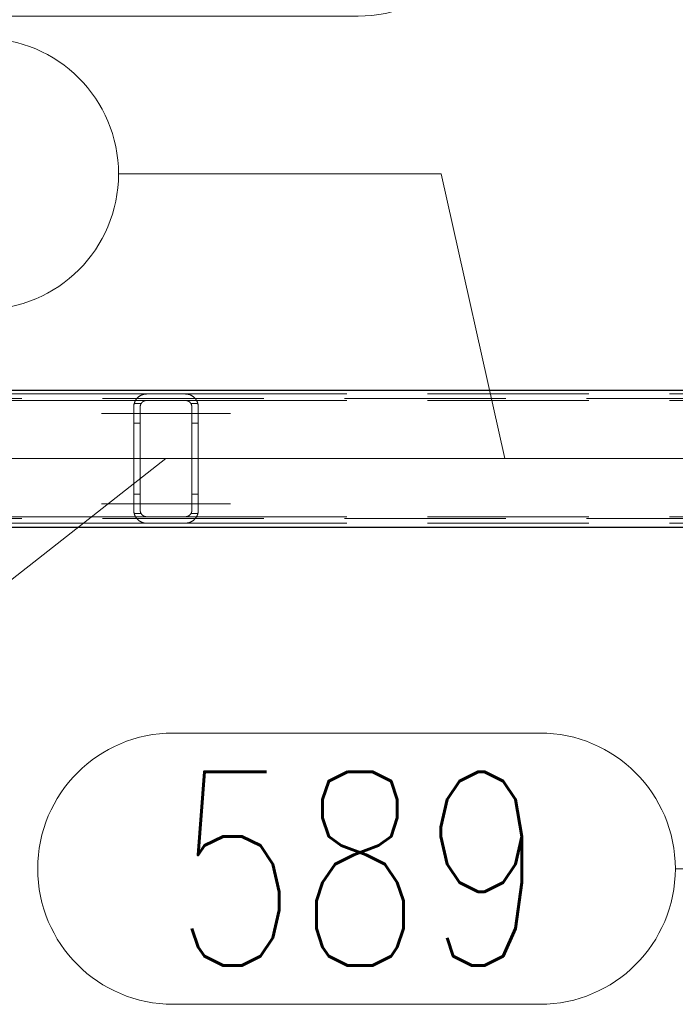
# Model space of a CAD drawing. Header units: millimetres. Extents: x -845 to -83, y 8759 to 9255.
# Tile 117 of 197: x -375 to -365, y 8810 to 8825. Entities that reach past the tile are written whole.
import ezdxf

# ---------------------------------------------------------------- set-up
doc = ezdxf.new("R2010")
doc.units = ezdxf.units.MM
doc.header["$LTSCALE"] = 10
doc.linetypes.add('HIDDEN', pattern=[0.375, 0.25, -0.125])
doc.linetypes.add('MITTE', pattern=[2, 1.25, -0.25, 0.25, -0.25])
for name, color, linetype, lineweight in [('PS_Hidden', 2, 'HIDDEN', 9), ('PS_Mid', 5, 'MITTE', 15), ('PS_Pos', 1, 'Continuous', 15), ('PS_Shape', 161, 'Continuous', 30), ('PS_SOLID', 7, 'Continuous', 30)]:
    doc.layers.add(name, color=color, linetype=linetype, lineweight=lineweight)
doc.styles.add('simplex', font='simplex.shx', dxfattribs={"width": 0.75})

# ---------------------------------------------------------------- blocks, each defined once
blk = doc.blocks.new('*X575')
at = {"layer": 'PS_Hidden', "color": 2, "linetype": 'HIDDEN'}
for p, q in [((-382.74, 8819.096), (-372.84, 8819.096)), ((-372.961, 8819.055), (-372.957, 8819.058)), ((-372.957, 8819.058), (-372.953, 8819.06)), ((-372.953, 8819.06), (-372.949, 8819.063)), ((-372.949, 8819.063), (-372.945, 8819.066)), ((-372.945, 8819.066), (-372.941, 8819.068)), ((-372.941, 8819.068), (-372.937, 8819.07)), ((-372.937, 8819.07), (-372.932, 8819.073)), ((-372.932, 8819.073), (-372.928, 8819.075)), ((-372.928, 8819.075), (-372.923, 8819.077)), ((-372.923, 8819.077), (-372.919, 8819.079)), ((-372.919, 8819.079), (-372.914, 8819.081)), ((-372.914, 8819.081), (-372.909, 8819.083)), ((-372.909, 8819.083), (-372.904, 8819.085)), ((-372.904, 8819.085), (-372.899, 8819.086)), ((-372.899, 8819.086), (-372.894, 8819.088)), ((-372.894, 8819.088), (-372.888, 8819.09)), ((-372.888, 8819.09), (-372.882, 8819.091)), ((-372.882, 8819.091), (-372.876, 8819.092)), ((-372.876, 8819.092), (-372.869, 8819.093)), ((-372.869, 8819.093), (-372.862, 8819.094)), ((-372.862, 8819.094), (-372.855, 8819.095)), ((-372.855, 8819.095), (-372.847, 8819.095)), ((-372.847, 8819.095), (-372.84, 8819.096)), ((-372.84, 8819.096), (-372.24, 8819.096)), ((-372.24, 8819.096), (-372.233, 8819.095)), ((-372.24, 8819.096), (-362.34, 8819.096)), ((-372.233, 8819.095), (-372.226, 8819.095)), ((-372.226, 8819.095), (-372.219, 8819.095)), ((-372.219, 8819.095), (-372.212, 8819.094)), ((-372.212, 8819.094), (-372.205, 8819.093)), ((-372.205, 8819.093), (-372.198, 8819.091)), ((-372.198, 8819.091), (-372.191, 8819.09)), ((-372.191, 8819.09), (-372.185, 8819.088)), ((-372.185, 8819.088), (-372.179, 8819.086)), ((-372.179, 8819.086), (-372.173, 8819.084)), ((-372.173, 8819.084), (-372.167, 8819.082)), ((-372.167, 8819.082), (-372.161, 8819.08)), ((-372.161, 8819.08), (-372.156, 8819.077)), ((-372.156, 8819.077), (-372.15, 8819.075)), ((-372.15, 8819.075), (-372.145, 8819.072)), ((-372.145, 8819.072), (-372.14, 8819.069)), ((-372.14, 8819.069), (-372.136, 8819.066)), ((-372.136, 8819.066), (-372.131, 8819.064)), ((-372.131, 8819.064), (-372.127, 8819.061)), ((-372.127, 8819.061), (-372.123, 8819.058)), ((-372.123, 8819.058), (-372.119, 8819.055)), ((-411.025, 8819.026), (-311.275, 8819.026)), ((-382.74, 8818.996), (-372.84, 8818.996)), ((-373.04, 8818.901), (-373.039, 8818.906)), ((-373.039, 8818.917), (-373.038, 8818.922)), ((-373.039, 8818.911), (-373.039, 8818.917)), ((-373.039, 8818.906), (-373.039, 8818.911)), ((-373.038, 8818.922), (-373.037, 8818.927)), ((-373.037, 8818.927), (-373.036, 8818.932)), ((-373.036, 8818.932), (-373.035, 8818.937)), ((-373.035, 8818.937), (-373.034, 8818.942)), ((-373.034, 8818.942), (-373.033, 8818.947)), ((-373.033, 8818.947), (-373.032, 8818.951)), ((-372.926, 8818.946), (-373.033, 8818.946)), ((-373.032, 8818.951), (-373.03, 8818.956)), ((-373.03, 8818.956), (-373.029, 8818.961)), ((-373.029, 8818.961), (-373.027, 8818.965)), ((-373.027, 8818.965), (-373.025, 8818.97)), ((-373.025, 8818.97), (-373.023, 8818.974)), ((-373.023, 8818.974), (-373.021, 8818.979)), ((-373.021, 8818.979), (-373.019, 8818.983)), ((-373.019, 8818.983), (-373.017, 8818.987)), ((-373.017, 8818.987), (-373.015, 8818.991)), ((-373.015, 8818.991), (-373.013, 8818.995)), ((-373.013, 8818.995), (-373.01, 8818.999)), ((-373.01, 8818.999), (-373.008, 8819.003)), ((-373.008, 8819.003), (-373.005, 8819.007)), ((-373.005, 8819.007), (-373.003, 8819.011)), ((-373.003, 8819.011), (-373, 8819.015)), ((-373, 8819.015), (-372.998, 8819.018)), ((-372.998, 8819.018), (-372.995, 8819.022)), ((-372.995, 8819.022), (-372.992, 8819.025)), ((-372.992, 8819.025), (-372.989, 8819.028)), ((-372.989, 8819.028), (-372.986, 8819.031)), ((-372.986, 8819.031), (-372.984, 8819.035)), ((-372.984, 8819.035), (-372.981, 8819.038)), ((-372.981, 8819.038), (-372.978, 8819.04)), ((-372.978, 8819.04), (-372.974, 8819.043)), ((-372.974, 8819.043), (-372.971, 8819.046)), ((-372.971, 8819.046), (-372.968, 8819.049)), ((-372.968, 8819.049), (-372.964, 8819.052)), ((-372.964, 8819.052), (-372.961, 8819.055)), ((-372.938, 8818.912), (-372.939, 8818.91)), ((-372.939, 8818.91), (-372.939, 8818.907)), ((-372.939, 8818.907), (-372.939, 8818.905)), ((-372.937, 8818.917), (-372.938, 8818.914)), ((-372.938, 8818.914), (-372.938, 8818.912)), ((-372.936, 8818.921), (-372.937, 8818.919)), ((-372.937, 8818.919), (-372.937, 8818.917)), ((-372.935, 8818.926), (-372.936, 8818.923)), ((-372.936, 8818.923), (-372.936, 8818.921)), ((-372.934, 8818.928), (-372.935, 8818.926)), ((-372.933, 8818.93), (-372.934, 8818.928)), ((-372.932, 8818.934), (-372.933, 8818.932)), ((-372.933, 8818.932), (-372.933, 8818.93)), ((-372.931, 8818.937), (-372.932, 8818.934)), ((-372.93, 8818.939), (-372.931, 8818.937)), ((-372.929, 8818.941), (-372.93, 8818.939)), ((-372.928, 8818.943), (-372.929, 8818.941)), ((-372.927, 8818.945), (-372.928, 8818.943)), ((-372.925, 8818.947), (-372.927, 8818.945)), ((-372.924, 8818.949), (-372.925, 8818.947)), ((-372.923, 8818.951), (-372.924, 8818.949)), ((-372.922, 8818.953), (-372.923, 8818.951)), ((-372.921, 8818.954), (-372.922, 8818.953)), ((-372.919, 8818.956), (-372.921, 8818.954)), ((-372.918, 8818.958), (-372.919, 8818.956)), ((-372.916, 8818.96), (-372.918, 8818.958)), ((-372.915, 8818.961), (-372.916, 8818.96)), ((-372.913, 8818.963), (-372.915, 8818.961)), ((-372.912, 8818.965), (-372.913, 8818.963)), ((-372.91, 8818.966), (-372.912, 8818.965)), ((-372.909, 8818.968), (-372.91, 8818.966)), ((-372.907, 8818.969), (-372.909, 8818.968)), ((-372.905, 8818.971), (-372.907, 8818.969)), ((-372.904, 8818.972), (-372.905, 8818.971)), ((-372.902, 8818.974), (-372.904, 8818.972)), ((-372.9, 8818.976), (-372.902, 8818.974)), ((-372.898, 8818.977), (-372.9, 8818.976)), ((-372.896, 8818.978), (-372.898, 8818.977)), ((-372.893, 8818.98), (-372.896, 8818.978)), ((-372.891, 8818.981), (-372.893, 8818.98)), ((-372.889, 8818.983), (-372.891, 8818.981)), ((-372.887, 8818.984), (-372.889, 8818.983)), ((-372.884, 8818.985), (-372.887, 8818.984)), ((-372.882, 8818.986), (-372.884, 8818.985)), ((-372.879, 8818.987), (-372.882, 8818.986)), ((-372.877, 8818.988), (-372.879, 8818.987)), ((-372.875, 8818.989), (-372.877, 8818.988)), ((-372.872, 8818.99), (-372.875, 8818.989)), ((-372.869, 8818.991), (-372.872, 8818.99)), ((-372.866, 8818.992), (-372.869, 8818.991)), ((-372.863, 8818.993), (-372.866, 8818.992)), ((-372.86, 8818.993), (-372.863, 8818.993)), ((-372.857, 8818.994), (-372.86, 8818.993)), ((-372.853, 8818.995), (-372.857, 8818.994)), ((-372.85, 8818.995), (-372.853, 8818.995)), ((-372.847, 8818.995), (-372.85, 8818.995)), ((-372.843, 8818.996), (-372.847, 8818.995)), ((-372.84, 8818.996), (-372.843, 8818.996)), ((-372.24, 8818.996), (-372.84, 8818.996)), ((-372.237, 8818.996), (-372.24, 8818.996)), ((-372.24, 8818.996), (-362.34, 8818.996)), ((-372.234, 8818.995), (-372.237, 8818.996)), ((-372.231, 8818.995), (-372.234, 8818.995)), ((-372.227, 8818.995), (-372.231, 8818.995)), ((-372.224, 8818.994), (-372.227, 8818.995)), ((-372.221, 8818.994), (-372.224, 8818.994)), ((-372.218, 8818.993), (-372.221, 8818.994)), ((-372.214, 8818.992), (-372.218, 8818.993)), ((-372.211, 8818.991), (-372.214, 8818.992)), ((-372.208, 8818.991), (-372.211, 8818.991)), ((-372.205, 8818.989), (-372.208, 8818.991)), ((-372.202, 8818.988), (-372.205, 8818.989)), ((-372.199, 8818.987), (-372.202, 8818.988)), ((-372.197, 8818.986), (-372.199, 8818.987)), ((-372.194, 8818.984), (-372.197, 8818.986)), ((-372.191, 8818.983), (-372.194, 8818.984)), ((-372.188, 8818.981), (-372.191, 8818.983)), ((-372.186, 8818.98), (-372.188, 8818.981)), ((-372.183, 8818.978), (-372.186, 8818.98)), ((-372.181, 8818.977), (-372.183, 8818.978)), ((-372.179, 8818.975), (-372.181, 8818.977)), ((-372.177, 8818.973), (-372.179, 8818.975)), ((-372.175, 8818.972), (-372.177, 8818.973)), ((-372.173, 8818.97), (-372.175, 8818.972)), ((-372.171, 8818.968), (-372.173, 8818.97)), ((-372.169, 8818.967), (-372.171, 8818.968)), ((-372.168, 8818.965), (-372.169, 8818.967)), ((-372.166, 8818.963), (-372.168, 8818.965)), ((-372.164, 8818.961), (-372.166, 8818.963)), ((-372.163, 8818.959), (-372.164, 8818.961)), ((-372.161, 8818.958), (-372.163, 8818.959)), ((-372.16, 8818.956), (-372.161, 8818.958)), ((-372.158, 8818.954), (-372.16, 8818.956)), ((-372.157, 8818.952), (-372.158, 8818.954)), ((-372.156, 8818.95), (-372.157, 8818.952)), ((-372.155, 8818.948), (-372.156, 8818.95)), ((-372.153, 8818.946), (-372.155, 8818.948)), ((-372.152, 8818.944), (-372.153, 8818.946)), ((-372.153, 8818.946), (-372.046, 8818.946)), ((-372.151, 8818.942), (-372.152, 8818.944)), ((-372.15, 8818.94), (-372.151, 8818.942)), ((-372.149, 8818.938), (-372.15, 8818.94)), ((-372.148, 8818.936), (-372.149, 8818.938)), ((-372.147, 8818.934), (-372.148, 8818.936)), ((-372.147, 8818.932), (-372.147, 8818.934)), ((-372.146, 8818.93), (-372.147, 8818.932)), ((-372.145, 8818.928), (-372.146, 8818.93)), ((-372.144, 8818.926), (-372.145, 8818.928)), ((-372.144, 8818.924), (-372.144, 8818.926)), ((-372.143, 8818.922), (-372.144, 8818.924)), ((-372.143, 8818.92), (-372.143, 8818.922)), ((-372.142, 8818.918), (-372.143, 8818.92)), ((-372.142, 8818.916), (-372.142, 8818.918)), ((-372.141, 8818.914), (-372.142, 8818.916)), ((-372.141, 8818.912), (-372.141, 8818.914)), ((-372.141, 8818.91), (-372.141, 8818.912)), ((-372.14, 8818.908), (-372.141, 8818.91)), ((-372.14, 8818.906), (-372.14, 8818.908)), ((-372.14, 8818.903), (-372.14, 8818.906)), ((-372.119, 8819.055), (-372.115, 8819.052)), ((-372.115, 8819.052), (-372.111, 8819.049)), ((-372.111, 8819.049), (-372.108, 8819.046)), ((-372.108, 8819.046), (-372.104, 8819.043)), ((-372.104, 8819.043), (-372.101, 8819.04)), ((-372.101, 8819.04), (-372.098, 8819.037)), ((-372.098, 8819.037), (-372.095, 8819.033)), ((-372.095, 8819.033), (-372.091, 8819.03)), ((-372.091, 8819.03), (-372.088, 8819.026)), ((-372.088, 8819.026), (-372.086, 8819.023)), ((-372.086, 8819.023), (-372.083, 8819.019)), ((-372.083, 8819.019), (-372.08, 8819.016)), ((-372.08, 8819.016), (-372.077, 8819.012)), ((-372.077, 8819.012), (-372.075, 8819.009)), ((-372.075, 8819.009), (-372.072, 8819.005)), ((-372.072, 8819.005), (-372.07, 8819.001)), ((-372.07, 8819.001), (-372.067, 8818.997)), ((-372.067, 8818.997), (-372.065, 8818.993)), ((-372.065, 8818.993), (-372.063, 8818.989)), ((-372.063, 8818.989), (-372.061, 8818.985)), ((-372.061, 8818.985), (-372.059, 8818.981)), ((-372.059, 8818.981), (-372.057, 8818.977)), ((-372.057, 8818.977), (-372.055, 8818.973)), ((-372.055, 8818.973), (-372.054, 8818.969)), ((-372.054, 8818.969), (-372.052, 8818.965)), ((-372.052, 8818.965), (-372.051, 8818.96)), ((-372.051, 8818.96), (-372.049, 8818.956)), ((-372.049, 8818.956), (-372.048, 8818.952)), ((-372.048, 8818.952), (-372.047, 8818.948)), ((-372.047, 8818.948), (-372.046, 8818.943)), ((-372.046, 8818.943), (-372.045, 8818.939)), ((-372.045, 8818.939), (-372.044, 8818.935)), ((-372.044, 8818.935), (-372.043, 8818.93)), ((-372.043, 8818.93), (-372.042, 8818.926)), ((-372.042, 8818.926), (-372.041, 8818.922)), ((-372.041, 8818.922), (-372.041, 8818.917)), ((-372.041, 8818.917), (-372.041, 8818.913)), ((-372.041, 8818.913), (-372.04, 8818.909)), ((-372.04, 8818.909), (-372.04, 8818.904)), ((-373.04, 8818.896), (-373.04, 8818.901)), ((-373.04, 8817.296), (-373.04, 8818.896)), ((-372.939, 8818.903), (-372.94, 8818.9)), ((-372.94, 8818.9), (-372.94, 8818.898)), ((-372.94, 8818.898), (-372.94, 8818.896)), ((-372.94, 8818.896), (-372.94, 8818.896)), ((-372.94, 8818.896), (-372.94, 8817.296)), ((-372.939, 8818.905), (-372.939, 8818.903)), ((-372.14, 8818.902), (-372.14, 8818.903)), ((-372.14, 8818.9), (-372.14, 8818.902)), ((-372.14, 8818.898), (-372.14, 8818.9)), ((-372.14, 8818.896), (-372.14, 8818.898)), ((-372.14, 8817.296), (-372.14, 8818.896)), ((-372.04, 8818.904), (-372.04, 8818.9)), ((-372.04, 8818.9), (-372.04, 8818.896)), ((-372.04, 8818.896), (-372.04, 8817.296)), ((-372.94, 8818.646), (-373.04, 8818.646)), ((-372.14, 8818.646), (-372.04, 8818.646)), ((-372.94, 8817.546), (-373.04, 8817.546)), ((-372.14, 8817.546), (-372.04, 8817.546)), ((-373.04, 8817.29), (-373.04, 8817.296)), ((-373.039, 8817.285), (-373.04, 8817.29)), ((-373.039, 8817.28), (-373.039, 8817.285)), ((-373.039, 8817.275), (-373.039, 8817.28)), ((-373.038, 8817.269), (-373.039, 8817.275)), ((-373.037, 8817.264), (-373.038, 8817.269)), ((-373.036, 8817.259), (-373.037, 8817.264)), ((-373.035, 8817.254), (-373.036, 8817.259)), ((-373.034, 8817.249), (-373.035, 8817.254)), ((-373.033, 8817.245), (-373.034, 8817.249)), ((-372.926, 8817.246), (-373.033, 8817.246)), ((-373.032, 8817.24), (-373.033, 8817.245)), ((-373.03, 8817.235), (-373.032, 8817.24)), ((-373.029, 8817.23), (-373.03, 8817.235)), ((-373.027, 8817.226), (-373.029, 8817.23)), ((-372.94, 8817.296), (-372.94, 8817.293)), ((-372.94, 8817.293), (-372.94, 8817.291)), ((-372.94, 8817.291), (-372.939, 8817.289)), ((-372.939, 8817.289), (-372.939, 8817.286)), ((-372.939, 8817.286), (-372.939, 8817.284)), ((-372.939, 8817.284), (-372.939, 8817.281)), ((-372.939, 8817.281), (-372.938, 8817.279)), ((-372.938, 8817.279), (-372.938, 8817.277)), ((-372.938, 8817.277), (-372.937, 8817.275)), ((-372.937, 8817.275), (-372.937, 8817.272)), ((-372.937, 8817.272), (-372.936, 8817.27)), ((-372.936, 8817.27), (-372.936, 8817.268)), ((-372.936, 8817.268), (-372.935, 8817.266)), ((-372.935, 8817.266), (-372.934, 8817.263)), ((-372.934, 8817.263), (-372.933, 8817.261)), ((-372.933, 8817.261), (-372.933, 8817.259)), ((-372.933, 8817.259), (-372.932, 8817.257)), ((-372.932, 8817.257), (-372.931, 8817.255)), ((-372.931, 8817.255), (-372.93, 8817.253)), ((-372.93, 8817.253), (-372.929, 8817.25)), ((-372.929, 8817.25), (-372.928, 8817.248)), ((-372.928, 8817.248), (-372.927, 8817.246)), ((-372.927, 8817.246), (-372.925, 8817.244)), ((-372.925, 8817.244), (-372.924, 8817.242)), ((-372.924, 8817.242), (-372.923, 8817.241)), ((-372.923, 8817.241), (-372.922, 8817.239)), ((-372.922, 8817.239), (-372.921, 8817.237)), ((-372.921, 8817.237), (-372.919, 8817.235)), ((-372.919, 8817.235), (-372.918, 8817.233)), ((-372.918, 8817.233), (-372.916, 8817.231)), ((-372.916, 8817.231), (-372.915, 8817.23)), ((-372.915, 8817.23), (-372.913, 8817.228)), ((-372.166, 8817.228), (-372.164, 8817.23)), ((-372.164, 8817.23), (-372.163, 8817.232)), ((-372.163, 8817.232), (-372.161, 8817.234)), ((-372.161, 8817.234), (-372.16, 8817.235)), ((-372.16, 8817.235), (-372.158, 8817.237)), ((-372.158, 8817.237), (-372.157, 8817.239)), ((-372.157, 8817.239), (-372.156, 8817.241)), ((-372.156, 8817.241), (-372.155, 8817.243)), ((-372.155, 8817.243), (-372.153, 8817.245)), ((-372.153, 8817.245), (-372.152, 8817.247)), ((-372.153, 8817.246), (-372.046, 8817.246)), ((-372.152, 8817.247), (-372.151, 8817.249)), ((-372.151, 8817.249), (-372.15, 8817.251)), ((-372.15, 8817.251), (-372.149, 8817.253)), ((-372.149, 8817.253), (-372.148, 8817.255)), ((-372.148, 8817.255), (-372.147, 8817.257)), ((-372.147, 8817.259), (-372.146, 8817.261)), ((-372.147, 8817.257), (-372.147, 8817.259)), ((-372.146, 8817.261), (-372.145, 8817.263)), ((-372.145, 8817.263), (-372.144, 8817.265)), ((-372.144, 8817.267), (-372.143, 8817.269)), ((-372.144, 8817.265), (-372.144, 8817.267)), ((-372.143, 8817.271), (-372.142, 8817.273)), ((-372.143, 8817.269), (-372.143, 8817.271)), ((-372.142, 8817.275), (-372.141, 8817.278)), ((-372.142, 8817.273), (-372.142, 8817.275)), ((-372.141, 8817.282), (-372.14, 8817.284)), ((-372.141, 8817.28), (-372.141, 8817.282)), ((-372.141, 8817.278), (-372.141, 8817.28)), ((-372.14, 8817.294), (-372.14, 8817.296)), ((-372.14, 8817.292), (-372.14, 8817.294)), ((-372.14, 8817.29), (-372.14, 8817.292)), ((-372.14, 8817.288), (-372.14, 8817.29)), ((-372.14, 8817.286), (-372.14, 8817.288)), ((-372.14, 8817.284), (-372.14, 8817.286)), ((-372.051, 8817.231), (-372.052, 8817.227)), ((-372.049, 8817.235), (-372.051, 8817.231)), ((-372.048, 8817.239), (-372.049, 8817.235)), ((-372.047, 8817.244), (-372.048, 8817.239)), ((-372.046, 8817.248), (-372.047, 8817.244)), ((-372.045, 8817.252), (-372.046, 8817.248)), ((-372.044, 8817.257), (-372.045, 8817.252)), ((-372.043, 8817.261), (-372.044, 8817.257)), ((-372.042, 8817.265), (-372.043, 8817.261)), ((-372.041, 8817.27), (-372.042, 8817.265)), ((-372.04, 8817.283), (-372.041, 8817.278)), ((-372.041, 8817.278), (-372.041, 8817.274)), ((-372.041, 8817.274), (-372.041, 8817.27)), ((-372.04, 8817.296), (-372.04, 8817.291)), ((-372.04, 8817.291), (-372.04, 8817.287)), ((-372.04, 8817.287), (-372.04, 8817.283)), ((-411.025, 8817.166), (-311.275, 8817.166)), ((-382.74, 8817.196), (-372.84, 8817.196)), ((-382.74, 8817.096), (-372.84, 8817.096)), ((-373.025, 8817.221), (-373.027, 8817.226)), ((-373.023, 8817.217), (-373.025, 8817.221)), ((-373.021, 8817.212), (-373.023, 8817.217)), ((-373.019, 8817.208), (-373.021, 8817.212)), ((-373.017, 8817.204), (-373.019, 8817.208)), ((-373.015, 8817.2), (-373.017, 8817.204)), ((-373.013, 8817.196), (-373.015, 8817.2)), ((-373.01, 8817.192), (-373.013, 8817.196)), ((-373.008, 8817.188), (-373.01, 8817.192)), ((-373.005, 8817.184), (-373.008, 8817.188)), ((-373.003, 8817.18), (-373.005, 8817.184)), ((-373, 8817.177), (-373.003, 8817.18)), ((-372.998, 8817.173), (-373, 8817.177)), ((-372.995, 8817.17), (-372.998, 8817.173)), ((-372.992, 8817.166), (-372.995, 8817.17)), ((-372.989, 8817.163), (-372.992, 8817.166)), ((-372.986, 8817.16), (-372.989, 8817.163)), ((-372.984, 8817.157), (-372.986, 8817.16)), ((-372.981, 8817.154), (-372.984, 8817.157)), ((-372.978, 8817.151), (-372.981, 8817.154)), ((-372.974, 8817.148), (-372.978, 8817.151)), ((-372.971, 8817.145), (-372.974, 8817.148)), ((-372.968, 8817.142), (-372.971, 8817.145)), ((-372.964, 8817.139), (-372.968, 8817.142)), ((-372.961, 8817.136), (-372.964, 8817.139)), ((-372.957, 8817.134), (-372.961, 8817.136)), ((-372.953, 8817.131), (-372.957, 8817.134)), ((-372.949, 8817.128), (-372.953, 8817.131)), ((-372.945, 8817.126), (-372.949, 8817.128)), ((-372.941, 8817.123), (-372.945, 8817.126)), ((-372.937, 8817.121), (-372.941, 8817.123)), ((-372.932, 8817.118), (-372.937, 8817.121)), ((-372.928, 8817.116), (-372.932, 8817.118)), ((-372.923, 8817.114), (-372.928, 8817.116)), ((-372.919, 8817.112), (-372.923, 8817.114)), ((-372.914, 8817.11), (-372.919, 8817.112)), ((-372.909, 8817.108), (-372.914, 8817.11)), ((-372.913, 8817.228), (-372.912, 8817.226)), ((-372.912, 8817.226), (-372.91, 8817.225)), ((-372.91, 8817.225), (-372.909, 8817.223)), ((-372.909, 8817.223), (-372.907, 8817.222)), ((-372.904, 8817.106), (-372.909, 8817.108)), ((-372.907, 8817.222), (-372.905, 8817.22)), ((-372.905, 8817.22), (-372.904, 8817.219)), ((-372.904, 8817.219), (-372.902, 8817.217)), ((-372.899, 8817.105), (-372.904, 8817.106)), ((-372.902, 8817.217), (-372.9, 8817.216)), ((-372.9, 8817.216), (-372.898, 8817.214)), ((-372.894, 8817.103), (-372.899, 8817.105)), ((-372.898, 8817.214), (-372.896, 8817.213)), ((-372.896, 8817.213), (-372.893, 8817.211)), ((-372.888, 8817.102), (-372.894, 8817.103)), ((-372.893, 8817.211), (-372.891, 8817.21)), ((-372.891, 8817.21), (-372.889, 8817.209)), ((-372.889, 8817.209), (-372.887, 8817.207)), ((-372.882, 8817.1), (-372.888, 8817.102)), ((-372.887, 8817.207), (-372.884, 8817.206)), ((-372.884, 8817.206), (-372.882, 8817.205)), ((-372.882, 8817.205), (-372.879, 8817.204)), ((-372.876, 8817.099), (-372.882, 8817.1)), ((-372.879, 8817.204), (-372.877, 8817.203)), ((-372.877, 8817.203), (-372.875, 8817.202)), ((-372.869, 8817.098), (-372.876, 8817.099)), ((-372.875, 8817.202), (-372.872, 8817.201)), ((-372.872, 8817.201), (-372.869, 8817.2)), ((-372.869, 8817.2), (-372.866, 8817.199)), ((-372.862, 8817.097), (-372.869, 8817.098)), ((-372.866, 8817.199), (-372.863, 8817.198)), ((-372.863, 8817.198), (-372.86, 8817.198)), ((-372.855, 8817.096), (-372.862, 8817.097)), ((-372.86, 8817.198), (-372.857, 8817.197)), ((-372.857, 8817.197), (-372.853, 8817.197)), ((-372.847, 8817.096), (-372.855, 8817.096)), ((-372.853, 8817.197), (-372.85, 8817.196)), ((-372.85, 8817.196), (-372.847, 8817.196)), ((-372.847, 8817.196), (-372.843, 8817.196)), ((-372.84, 8817.096), (-372.847, 8817.096)), ((-372.843, 8817.196), (-372.84, 8817.196)), ((-372.84, 8817.196), (-372.24, 8817.196)), ((-372.84, 8817.196), (-372.84, 8817.196)), ((-372.24, 8817.096), (-372.84, 8817.096)), ((-372.24, 8817.196), (-372.237, 8817.196)), ((-372.24, 8817.196), (-362.34, 8817.196)), ((-372.233, 8817.096), (-372.24, 8817.096)), ((-372.24, 8817.096), (-372.24, 8817.096)), ((-372.24, 8817.096), (-362.34, 8817.096)), ((-372.237, 8817.196), (-372.234, 8817.196)), ((-372.234, 8817.196), (-372.231, 8817.196)), ((-372.226, 8817.096), (-372.233, 8817.096)), ((-372.231, 8817.196), (-372.227, 8817.196)), ((-372.227, 8817.196), (-372.224, 8817.197)), ((-372.219, 8817.097), (-372.226, 8817.096)), ((-372.224, 8817.197), (-372.221, 8817.197)), ((-372.221, 8817.197), (-372.218, 8817.198)), ((-372.212, 8817.098), (-372.219, 8817.097)), ((-372.218, 8817.198), (-372.214, 8817.199)), ((-372.214, 8817.199), (-372.211, 8817.2)), ((-372.205, 8817.099), (-372.212, 8817.098)), ((-372.211, 8817.2), (-372.208, 8817.201)), ((-372.208, 8817.201), (-372.205, 8817.202)), ((-372.205, 8817.202), (-372.202, 8817.203)), ((-372.198, 8817.1), (-372.205, 8817.099)), ((-372.202, 8817.203), (-372.199, 8817.204)), ((-372.199, 8817.204), (-372.197, 8817.205)), ((-372.191, 8817.102), (-372.198, 8817.1)), ((-372.197, 8817.205), (-372.194, 8817.207)), ((-372.194, 8817.207), (-372.191, 8817.208)), ((-372.191, 8817.208), (-372.188, 8817.21)), ((-372.185, 8817.103), (-372.191, 8817.102)), ((-372.188, 8817.21), (-372.186, 8817.211)), ((-372.186, 8817.211), (-372.183, 8817.213)), ((-372.179, 8817.105), (-372.185, 8817.103)), ((-372.183, 8817.213), (-372.181, 8817.215)), ((-372.181, 8817.215), (-372.179, 8817.216)), ((-372.179, 8817.216), (-372.177, 8817.218)), ((-372.173, 8817.107), (-372.179, 8817.105)), ((-372.177, 8817.218), (-372.175, 8817.22)), ((-372.175, 8817.22), (-372.173, 8817.221)), ((-372.173, 8817.221), (-372.171, 8817.223)), ((-372.167, 8817.109), (-372.173, 8817.107)), ((-372.171, 8817.223), (-372.169, 8817.225)), ((-372.169, 8817.225), (-372.168, 8817.226)), ((-372.168, 8817.226), (-372.166, 8817.228)), ((-372.161, 8817.112), (-372.167, 8817.109)), ((-372.156, 8817.114), (-372.161, 8817.112)), ((-372.15, 8817.117), (-372.156, 8817.114)), ((-372.145, 8817.119), (-372.15, 8817.117)), ((-372.14, 8817.122), (-372.145, 8817.119)), ((-372.136, 8817.125), (-372.14, 8817.122)), ((-372.131, 8817.128), (-372.136, 8817.125)), ((-372.127, 8817.131), (-372.131, 8817.128)), ((-372.123, 8817.133), (-372.127, 8817.131)), ((-372.119, 8817.136), (-372.123, 8817.133)), ((-372.115, 8817.139), (-372.119, 8817.136)), ((-372.111, 8817.142), (-372.115, 8817.139)), ((-372.108, 8817.145), (-372.111, 8817.142)), ((-372.104, 8817.148), (-372.108, 8817.145)), ((-372.101, 8817.151), (-372.104, 8817.148)), ((-372.098, 8817.155), (-372.101, 8817.151)), ((-372.095, 8817.158), (-372.098, 8817.155)), ((-372.091, 8817.161), (-372.095, 8817.158)), ((-372.088, 8817.165), (-372.091, 8817.161)), ((-372.086, 8817.168), (-372.088, 8817.165)), ((-372.083, 8817.172), (-372.086, 8817.168)), ((-372.08, 8817.175), (-372.083, 8817.172)), ((-372.077, 8817.179), (-372.08, 8817.175)), ((-372.075, 8817.183), (-372.077, 8817.179)), ((-372.072, 8817.186), (-372.075, 8817.183)), ((-372.07, 8817.19), (-372.072, 8817.186)), ((-372.067, 8817.194), (-372.07, 8817.19)), ((-372.065, 8817.198), (-372.067, 8817.194)), ((-372.063, 8817.202), (-372.065, 8817.198)), ((-372.061, 8817.206), (-372.063, 8817.202)), ((-372.059, 8817.21), (-372.061, 8817.206)), ((-372.057, 8817.214), (-372.059, 8817.21)), ((-372.055, 8817.218), (-372.057, 8817.214)), ((-372.054, 8817.222), (-372.055, 8817.218)), ((-372.052, 8817.227), (-372.054, 8817.222))]:
    blk.add_line(p, q, dxfattribs=at)
at = {"layer": 'PS_Mid', "color": 5, "linetype": 'MITTE'}
for p, q in [((-373.54, 8818.796), (-372.426, 8818.796)), ((-373.54, 8818.796), (-372.44, 8818.796)), ((-371.54, 8818.796), (-372.64, 8818.796)), ((-371.54, 8818.796), (-372.64, 8818.796)), ((-413.323, 8818.096), (-308.977, 8818.096)), ((-395.683, 8818.096), (-338.896, 8818.096)), ((-372.54, 8818.096), (-372.54, 8818.096)), ((-373.54, 8817.396), (-372.426, 8817.396)), ((-373.54, 8817.396), (-372.44, 8817.396)), ((-371.54, 8817.396), (-372.64, 8817.396)), ((-371.54, 8817.396), (-372.64, 8817.396))]:
    blk.add_line(p, q, dxfattribs=at)
at = {"layer": 'PS_SOLID', "color": 7, "linetype": 'Continuous'}
for p, q in [((-411.025, 8819.156), (-311.275, 8819.156)), ((-411.025, 8817.036), (-311.275, 8817.036))]:
    blk.add_line(p, q, dxfattribs=at)
blk = doc.blocks.new('*X588')
at = {"color": 1}
blk.add_line((-372.54, 8818.096), (-380.641, 8811.746), dxfattribs=at)
blk = doc.blocks.new('*X591')
at = {"color": 1}
for p, q in [((-381.16, 8824.603), (-375.375, 8824.603)), ((-373.275, 8822.503), (-368.275, 8822.503)), ((-367.29, 8818.096), (-368.275, 8822.503)), ((-381.16, 8820.403), (-375.375, 8820.403))]:
    blk.add_line(p, q, dxfattribs=at)
for centre, start, end in [((-381.16, 8822.503), 90, 270), ((-375.375, 8822.503), 270, 90)]:
    blk.add_arc(centre, 2.1, start, end, dxfattribs=at)
at = {"color": 30, "style": 'simplex', "width": 0.75}
blk.add_text('578', height=3, dxfattribs=at).set_placement((-381.16, 8821.003))
blk = doc.blocks.new('*X593')
at = {"color": 1}
for p, q in [((-375.242, 8829.146), (-369.564, 8829.146)), ((-367.464, 8827.046), (-362.464, 8827.046)), ((-361.15, 8818.096), (-362.464, 8827.046)), ((-375.242, 8824.946), (-369.564, 8824.946))]:
    blk.add_line(p, q, dxfattribs=at)
for centre, start, end in [((-375.242, 8827.046), 90, 270), ((-369.564, 8827.046), 270, 90)]:
    blk.add_arc(centre, 2.1, start, end, dxfattribs=at)
at = {"color": 30, "style": 'simplex', "width": 0.75}
blk.add_text('566', height=3, dxfattribs=at).set_placement((-375.242, 8825.546))
blk = doc.blocks.new('*X750')
at = {"color": 1}
for p, q in [((-362.049, 8818.096), (-359.649, 8811.746)), ((-372.428, 8813.846), (-366.749, 8813.846)), ((-364.649, 8811.746), (-359.649, 8811.746)), ((-372.428, 8809.646), (-366.749, 8809.646))]:
    blk.add_line(p, q, dxfattribs=at)
for centre, start, end in [((-372.428, 8811.746), 90, 270), ((-366.749, 8811.746), 270, 90)]:
    blk.add_arc(centre, 2.1, start, end, dxfattribs=at)
at = {"color": 30, "style": 'simplex', "width": 0.75}
blk.add_text('589', height=3, dxfattribs=at).set_placement((-372.428, 8810.246))
blk = doc.blocks.new('*X751')
at = {"color": 1}
for p, q in [((-372.428, 8813.846), (-366.749, 8813.846)), ((-372.428, 8809.646), (-366.749, 8809.646))]:
    blk.add_line(p, q, dxfattribs=at)
for centre, start, end in [((-372.428, 8811.746), 90, 270), ((-366.749, 8811.746), 270, 90)]:
    blk.add_arc(centre, 2.1, start, end, dxfattribs=at)
at = {"color": 30, "style": 'simplex', "width": 0.75}
blk.add_text('589', height=3, dxfattribs=at).set_placement((-372.428, 8810.246))

msp = doc.modelspace()

# ---------------------------------------------------------------- block references
at = {"layer": 'PS_Pos'}
for name in ['*X593', '*X591', '*X588', '*X750', '*X751']:
    msp.add_blockref(name, (0, 0), dxfattribs=at)
at = {"layer": 'PS_Shape', "color": 31}
msp.add_blockref('*X575', (0, 0), dxfattribs=at)

doc.saveas('drawing.dxf')
